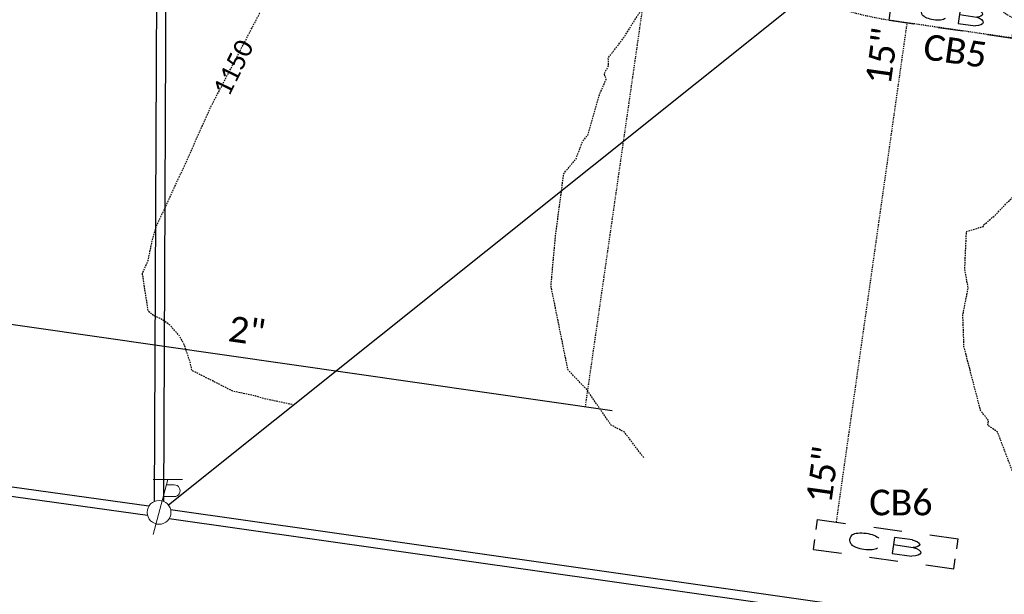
# Model space of a CAD drawing. Header units: feet. Extents: x 2262913 to 2469997, y 259999 to 435293.
# Tile 7 of 147: x 2465142 to 2465249, y 263544 to 263607. Entities that reach past the tile are written whole.
import ezdxf
from ezdxf.enums import TextEntityAlignment as Align

# ---------------------------------------------------------------- set-up
doc = ezdxf.new("R2010")
doc.units = ezdxf.units.FT
doc.header["$MEASUREMENT"] = 0
for name, pattern in [('2', [0.1, 0.06, -0.04]), ('gasex', [0]), ('OhDOT_USTN1', [0.055, 0.014, -0.041]), ('OhDOT_USTN3', [0.22, 0.165, -0.055]), ('OhDOT_USTN5', [0.11, 0.055, -0.055]), ('ohelecex', [0]), ('ohteleex', [0])]:
    doc.linetypes.add(name, pattern=pattern)
doc.layers.add('0_View_Frame_Border', color=7, linetype='Continuous', plot=False)
for name, color, linetype in [('DR_X_Cells', 121, 'Continuous'), ('DR_X_Storm_Sewer', 151, 'OhDOT_USTN5'), ('DR_X_Text', 7, 'Continuous'), ('DT_X_Contour_Major', 132, 'OhDOT_USTN3'), ('DT_X_Contour_Minor', 136, 'OhDOT_USTN3'), ('DT_X_Contour_Text', 7, 'Continuous'), ('PV_X_Curb', 120, 'OhDOT_USTN1'), ('UT_X_Electric_Cells', 1, 'Continuous'), ('UT_X_Gas', 2, 'gasex'), ('UT_X_Gas_Service_Line', 2, '2'), ('UT_X_Gas_Text', 7, 'Continuous'), ('UT_X_Overhead_Electric', 1, 'ohelecex'), ('UT_X_Overhead_Telecom', 30, 'ohteleex')]:
    doc.layers.add(name, color=color, linetype=linetype)
doc.styles.add('Simplex Normal (0.14)', font='calibri.ttf', dxfattribs={"height": 0.14})
doc.styles.add('Straight Normal (0.14) Font 30', font='calibri.ttf', dxfattribs={"height": 0.14})
picture_1 = doc.add_image_def('image1.tif', size_in_pixel=(5000, 5000))

# ---------------------------------------------------------------- blocks, each defined once
blk = doc.blocks.new('GCB-X')
at = {"layer": 'DR_X_Cells', "color": 121, "linetype": 'Continuous'}
for p, q in [((-0.0625, 0.0375), (-0.0375, 0.0375)), ((-0.0625, 0.0125), (-0.0625, 0.0375)), ((-0.0125, 0.0375), (0.0125, 0.0375)), ((0.0375, 0.0375), (0.0625, 0.0375)), ((0.0625, 0.0125), (0.0625, 0.0375)), ((0.02275, 0.0195), (0.00675, 0.0195)), ((0.00675, 0.0195), (0.00675, -0.0205)), ((0.00675, 0.00129), (0.02433, 0.00129)), ((-0.0625, -0.0375), (-0.0625, -0.0125)), ((0.0625, -0.0375), (0.0625, -0.0125)), ((0.00675, -0.0205), (0.02433, -0.0205)), ((-0.0625, -0.0375), (-0.0375, -0.0375)), ((-0.0125, -0.0375), (0.0125, -0.0375)), ((0.0375, -0.0375), (0.0625, -0.0375))]:
    blk.add_line(p, q, dxfattribs=at)
at = {"layer": 'DR_X_Cells', "color": 121, "linetype": 'Continuous', "extrusion": (0, 0, -1)}
for centre, radius, start, end in [((0.01842, 0.00738), 0.01269, 21.56032, 158.43968), ((-0.01985, 0.01009), 0.00986, 106.99872, 243.17932), ((-0.01398, 0.00004), 0.0458, 344.81071, 15.18929), ((-0.01989, -0.00959), 0.01174, 112.0547, 247.9453)]:
    blk.add_arc(centre, radius, start, end, dxfattribs=at)
at = {"layer": 'DR_X_Cells', "color": 121, "linetype": 'Continuous'}
blk.add_arc((-0.01842, -0.00729), 0.01269, 201.56032, 338.43968, dxfattribs=at)
blk = doc.blocks.new('ODOT STORM CATCH BASIN SQUARE')
blk.add_blockref('GCB-X', (0, 0))
blk = doc.blocks.new('ODOT Elec Tele Pole')
at = {"layer": 'UT_X_Electric_Cells', "linetype": 'Continuous', "lineweight": 13}
for p, q in [((0.0482, 0.18), (-0.0321, -0.12)), ((0.1282, 0.18), (-0.0318, 0.18)), ((0.0402, 0.15), (0.0827, 0.15)), ((0.0231, 0.0862), (0.0827, 0.0862))]:
    blk.add_line(p, q, dxfattribs=at)
at = {"layer": 'UT_X_Electric_Cells', "linetype": 'Continuous', "lineweight": 0}
blk.add_circle((0, 0), 0.065, dxfattribs=at)
at = {"layer": 'UT_X_Electric_Cells', "linetype": 'Continuous', "lineweight": 13, "extrusion": (0, 0, -1)}
blk.add_arc((-0.0833, 0.1181), 0.0319, 88.8767, 271.1233, dxfattribs=at)

msp = doc.modelspace()

# ---------------------------------------------------------------- linework, layer by layer
at = {"layer": 'DR_X_Storm_Sewer', "flags": 128}
msp.add_lwpolyline([(2465231, 263551.77), (2465238.73, 263606.28)], dxfattribs=at)
at = {"layer": 'DT_X_Contour_Major', "flags": 128}
msp.add_lwpolyline([(2465171.54, 263564.61), (2465168.51, 263565.23), (2465167.6, 263565.52), (2465165.08, 263566.06), (2465160.6, 263568.33), (2465160.41, 263569.25), (2465159.72, 263571.27), (2465159.2, 263572.15), (2465158.21, 263573.26), (2465157.33, 263573.9), (2465156.4, 263574.33), (2465155.83, 263574.8), (2465155.2, 263578.93), (2465155.82, 263580.37), (2465156.23, 263582.31), (2465156.66, 263583.92), (2465157.79, 263586.37), (2465159.61, 263590.3), (2465162.76, 263597.29), (2465168.03, 263607.39), (2465167.15, 263610.29), (2465167.34, 263610.83), (2465168.16, 263612.61), (2465168.37, 263613.42), (2465168.32, 263613.83), (2465167.67, 263616.35), (2465165.09, 263618.96), (2465164.31, 263619.5), (2465164.15, 263619.69), (2465162.82, 263620.89), (2465154.51, 263630.26), (2465153.45, 263631.53), (2465153.16, 263631.98), (2465152.55, 263632.75), (2465152.05, 263633.9), (2465149.31, 263638.23), (2465148.61, 263639.59), (2465148.07, 263639.07), (2465147.75, 263638.77), (2465147.39, 263638.46), (2465146.98, 263638.11), (2465146.83, 263638.14), (2465146.54, 263638.2), (2465145.63, 263639.7), (2465145.83, 263642.47), (2465145.71, 263643.05), (2465145.7, 263643.16), (2465145.57, 263643.36), (2465145.47, 263643.54), (2465144.11, 263644.47), (2465143.66, 263646.81), (2465144.28, 263648.58), (2465144.79, 263649.94), (2465145.05, 263650.52), (2465145.42, 263652.37), (2465145.17, 263654.97), (2465145.6, 263658.33), (2465145.59, 263658.39), (2465144.96, 263660.4), (2465143.91, 263661.71), (2465143.54, 263662.13)], dxfattribs=at)
at = {"layer": 'DT_X_Contour_Minor', "flags": 128}
for points in [[(2465256.04, 263551.92), (2465255.98, 263551.97), (2465254.89, 263552.36), (2465253.47, 263554.8), (2465250.22, 263557.34), (2465248.61, 263561.59), (2465247.54, 263562.35), (2465247.63, 263562.83), (2465246.75, 263563.94), (2465244.93, 263570.94), (2465244.81, 263574.39), (2465245.39, 263577.33), (2465245.02, 263579.39), (2465245.2, 263583.43), (2465245.26, 263583.51), (2465247.05, 263584.06), (2465247.11, 263584.24), (2465248.35, 263585.3), (2465255.21, 263592.42), (2465256.89, 263593.57), (2465263.58, 263598.03), (2465265.45, 263599.14), (2465270.13, 263601.74), (2465262.33, 263602.9), (2465258.83, 263603.43), (2465254.14, 263604.18), (2465253.97, 263604.27), (2465253.67, 263604.6), (2465252.89, 263604.97), (2465252.65, 263605.07), (2465252.41, 263605.19), (2465251.48, 263606.19), (2465249.53, 263607.22), (2465247.38, 263608.97), (2465245.64, 263610.16), (2465244.06, 263611.43), (2465242.12, 263613.21), (2465242.01, 263613.24), (2465241.99, 263613.25), (2465239.24, 263614.02), (2465239.02, 263614.08), (2465237.45, 263614.5), (2465237.08, 263614.6), (2465235.13, 263615.46), (2465234.18, 263615.76), (2465232.27, 263616.69), (2465230.93, 263617.36), (2465229.31, 263618.5), (2465227.9, 263618.92), (2465226.62, 263619.58), (2465225.31, 263620.21), (2465225.11, 263620.33), (2465223.42, 263621.73), (2465222.13, 263622.56), (2465220.52, 263624.07), (2465219.38, 263624.81), (2465218.74, 263625.38), (2465217.55, 263626.31), (2465216.23, 263627.81), (2465215.65, 263628.1), (2465214.35, 263629.16), (2465213.17, 263629.75), (2465209.12, 263632.59), (2465208.93, 263632.71), (2465208.8, 263632.76), (2465208.01, 263633.2), (2465204.73, 263633.59), (2465203.48, 263633.8), (2465203.44, 263633.84), (2465203.4, 263633.88), (2465203.26, 263634.02), (2465200.93, 263636.59), (2465199.7, 263637.78), (2465198.5, 263639.25), (2465196.89, 263641.07), (2465196.4, 263641.41), (2465195.64, 263643.8), (2465193.55, 263644.27), (2465188.46, 263646.58), (2465186.41, 263647.29), (2465183.35, 263648.54), (2465182.35, 263649.33), (2465181.34, 263649.62), (2465180.09, 263650.48), (2465176.21, 263652.79), (2465174.65, 263653.61), (2465173.21, 263654.34), (2465170.25, 263656.51), (2465166.31, 263659.54), (2465163.52, 263661.27), (2465161.76, 263662.22), (2465161.43, 263661.4), (2465161, 263660.39), (2465160.91, 263660.19), (2465158.6, 263662.64), (2465158.45, 263662.83), (2465158.35, 263662.93), (2465158.25, 263663.1), (2465156.79, 263666.34), (2465156.62, 263667.02), (2465156.13, 263668.72), (2465155.91, 263669.99), (2465155.59, 263671.44), (2465155.22, 263673.13), (2465155, 263673.83), (2465154.42, 263676.13), (2465154.31, 263676.5), (2465153.7, 263678.39), (2465153.45, 263678.95), (2465153.2, 263680.11), (2465152.44, 263682.38), (2465151.94, 263684.49), (2465151.79, 263685.2), (2465151.22, 263686.96), (2465150.92, 263687.8), (2465150.79, 263689.74), (2465150.4, 263691.01), (2465150.22, 263693.07), (2465148.01, 263695.49)], [(2465209.95, 263558.82), (2465209.91, 263558.85), (2465207.84, 263561.59), (2465206.38, 263562.37), (2465206.37, 263562.39), (2465203.73, 263566.24), (2465201.68, 263568.38), (2465200.04, 263576.49), (2465199.83, 263577.46), (2465199.83, 263577.62), (2465200.33, 263583.11), (2465201.22, 263589.83), (2465202.56, 263591.45), (2465203.3, 263593.4), (2465203.85, 263594.04), (2465205.11, 263598.41), (2465205.85, 263600.15), (2465205.64, 263600.73), (2465206.1, 263601.61), (2465206.08, 263602.46), (2465207.78, 263604.68), (2465209.34, 263607.18), (2465211.12, 263609.51), (2465211.39, 263610.4), (2465210.78, 263611.73), (2465206.36, 263616.4), (2465206.36, 263616.4), (2465206.36, 263616.4), (2465200.36, 263617.84), (2465195.43, 263619.95), (2465194.37, 263620.19), (2465192.84, 263620.9), (2465191.31, 263621.71), (2465190.41, 263622.36), (2465188.32, 263623.72), (2465182.12, 263627.19), (2465179.66, 263628.41), (2465179.46, 263628.56), (2465179.29, 263628.7), (2465177.64, 263630.78), (2465173.4, 263633.59), (2465170.28, 263635.77), (2465168.25, 263637.75), (2465166.25, 263640.65), (2465164.18, 263643.25), (2465164.17, 263643.26), (2465162.31, 263645.01), (2465159.39, 263647.4), (2465157.01, 263649.69), (2465156.46, 263649.96), (2465156.33, 263649.8), (2465156.07, 263649.44), (2465156, 263649.45), (2465155.76, 263649.5), (2465154.47, 263650.63), (2465154.21, 263651.01), (2465154.23, 263652.51), (2465154.21, 263652.55), (2465154.02, 263654.38), (2465152.74, 263659.59), (2465152.37, 263661.12), (2465152.21, 263661.91), (2465152.05, 263662.41), (2465150.95, 263665.52), (2465150.32, 263669.27), (2465149.8, 263671.69), (2465149.26, 263673.2), (2465148.69, 263675.76), (2465148.56, 263676.08), (2465147.07, 263679.03), (2465146.02, 263680.64)]]:
    msp.add_lwpolyline(points, dxfattribs=at)
at = {"layer": 'PV_X_Curb', "flags": 128}
msp.add_lwpolyline([(2465531.38, 263564.36), (2465528.35, 263564.81), (2465518.45, 263566.21), (2465508.55, 263567.61), (2465498.65, 263569.01), (2465488.75, 263570.41), (2465478.76, 263571.8), (2465468.87, 263573.24), (2465458.98, 263574.7), (2465454.1, 263575.45), (2465442.84, 263577.04), (2465441.19, 263577.27), (2465435.68, 263578.06), (2465425.77, 263579.41), (2465415.89, 263580.92), (2465405.99, 263582.34), (2465396.09, 263583.73), (2465386.19, 263585.15), (2465376.29, 263586.57), (2465366.39, 263587.96), (2465356.49, 263589.36), (2465355.64, 263589.48), (2465345.74, 263590.93), (2465335.84, 263592.34), (2465326.55, 263593.67), (2465316.66, 263595.08), (2465309.04, 263596.17), (2465299.14, 263597.59), (2465289.25, 263599.05), (2465279.35, 263600.42), (2465272.22, 263601.44), (2465262.33, 263602.87), (2465252.44, 263604.32), (2465252.1, 263604.37), (2465250.17, 263604.63), (2465236.75, 263606.57), (2465235.88, 263606.71), (2465233.95, 263607.11), (2465229.88, 263608.16), (2465227.15, 263608.98), (2465223.65, 263610.28), (2465220.75, 263611.62), (2465217.5, 263613.52), (2465214.84, 263615.5), (2465210.79, 263619.04), (2465210.01, 263619.79)], dxfattribs=at)
at = {"layer": 'UT_X_Gas', "flags": 128}
msp.add_lwpolyline([(2464931.12, 263603.5), (2465206.49, 263563.94)], dxfattribs=at)
at = {"layer": 'UT_X_Gas_Service_Line', "flags": 128}
msp.add_lwpolyline([(2465219.71, 263663.14), (2465217.06, 263655.61), (2465215.25, 263647.83), (2465214.16, 263638.77), (2465213.08, 263632.58), (2465211.7, 263619.13), (2465210.94, 263615.79), (2465203.55, 263564.36)], dxfattribs=at)
at = {"layer": 'UT_X_Overhead_Electric'}
msp.add_line((2465158.03, 263553.65), (2465235.88, 263615.89), dxfattribs=at)
at = {"layer": 'UT_X_Overhead_Electric', "elevation": 1276.21, "flags": 128}
for points in [[(2465157.52, 263554.03), (2465158.3, 263728.46)], [(2465155.9, 263553.49), (2465012.58, 263573.43)], [(2465158.27, 263553.16), (2465374.58, 263522.4)]]:
    msp.add_lwpolyline(points, dxfattribs=at)
at = {"layer": 'UT_X_Overhead_Telecom', "flags": 128}
for points in [[(2465156.52, 263554.04), (2465157.3, 263728.47)], [(2465155.76, 263552.5), (2465012.44, 263572.44)], [(2465158.13, 263552.17), (2465374.44, 263521.41)]]:
    msp.add_lwpolyline(points, dxfattribs=at)

# ---------------------------------------------------------------- block references
at = {"layer": 'DR_X_Cells', "zscale": 20}
for p, xscale, yscale, rotation in [((2465243.7, 263607.23), 108.5, 43.99999999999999, 351.7907364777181), ((2465236.38, 263549.36), 124, 44, 352.1766798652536)]:
    msp.add_blockref('ODOT STORM CATCH BASIN SQUARE', p, dxfattribs=dict(at, xscale=xscale, yscale=yscale, rotation=rotation))
at = {"layer": 'UT_X_Electric_Cells', "xscale": 20.00000000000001, "yscale": 20.00000000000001, "zscale": 20.00000000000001}
msp.add_blockref('ODOT Elec Tele Pole', (2465157.01, 263552.83, 1276.21), dxfattribs=at)

# ---------------------------------------------------------------- texts
at = {"layer": 'DR_X_Text', "char_height": 2.8, "attachment_point": 5, "style": 'Simplex Normal (0.14)'}
for s, insert, rotation in [('15"', (2465235.97, 263602.65), 81.9273), ('CB5', (2465243.97, 263603.22), 351.7907), ('15"', (2465229.49, 263556.94), 81.9273)]:
    msp.add_mtext(s, dxfattribs=dict(at, insert=insert, rotation=rotation))
at = {"layer": 'DR_X_Text', "insert": (2465238.04, 263553.89), "char_height": 2.8, "attachment_point": 5, "style": 'Simplex Normal (0.14)'}
msp.add_mtext('CB6', dxfattribs=at)
at = {"layer": 'DT_X_Contour_Text', "style": 'Simplex Normal (0.14)'}
msp.add_text('1150', height=2, rotation=63.7843, dxfattribs=at).set_placement((2465165.13, 263601.4), align=Align.MIDDLE_CENTER)
at = {"layer": 'UT_X_Gas_Text', "style": 'Straight Normal (0.14) Font 30'}
msp.add_text('2"', height=2.8, rotation=351.8244, dxfattribs=at).set_placement((2465166.61, 263572.65), align=Align.MIDDLE_CENTER)

# ---------------------------------------------------------------- pictures from other files: only their frames are drawn
at = {"layer": '0_View_Frame_Border', "transparency": 33554687}
image = msp.add_image(picture_1, insert=(2465000.25, 259998.96), size_in_units=(4997.22, 4997.22), dxfattribs=dict(at, brightness=68, contrast=48))
image.dxf.flags = 6

doc.saveas('drawing.dxf')
